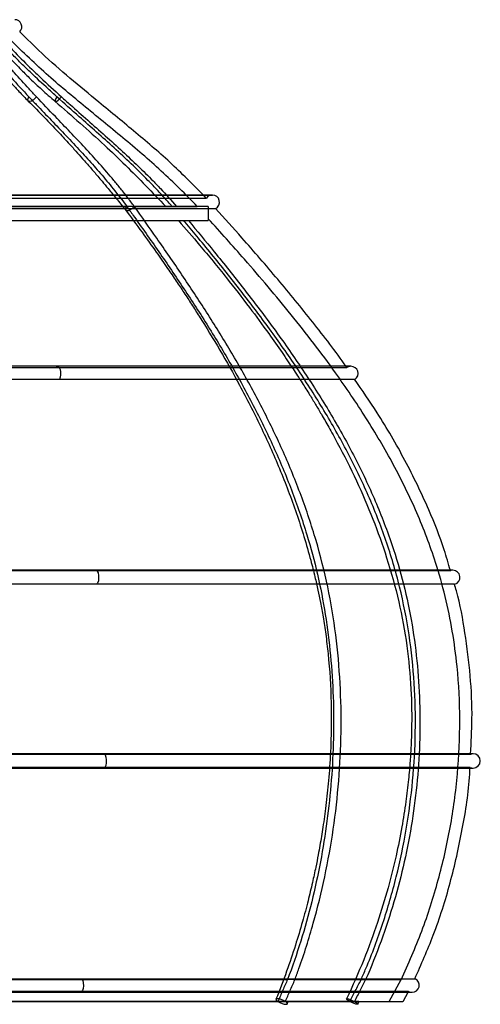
# Model space of a CAD drawing. Header units: millimetres. Extents: x 67 to 115, y 28 to 253.
# Tile 3 of 7: x 104 to 115, y 28 to 52. Entities that reach past the tile are written whole.
import ezdxf

# ---------------------------------------------------------------- set-up
doc = ezdxf.new("R2010")
doc.units = ezdxf.units.MM

msp = doc.modelspace()

# ---------------------------------------------------------------- linework, layer by layer
at = {"color": 7, "linetype": 'Continuous', "lineweight": 25}
for p, q in [((92.926, 47.868), (108.246, 47.868)), ((108.379, 47.942), (102.272, 47.942)), ((102.272, 47.863), (108.25, 47.863)), ((103.331, 47.942), (108.397, 47.942)), ((99.372, 47.665), (106.296, 47.665)), ((107.406, 47.665), (103.297, 47.665)), ((108.298, 47.664), (103.297, 47.664)), ((103.362, 47.612), (108.478, 47.612)), ((106.296, 47.665), (106.296, 47.665)), ((106.48, 47.665), (108.026, 47.665)), ((106.48, 47.665), (106.48, 47.665)), ((107.407, 47.664), (107.406, 47.665)), ((107.518, 47.665), (107.519, 47.664)), ((108.298, 47.664), (108.298, 47.314)), ((102.798, 47.314), (108.298, 47.314)), ((104.605, 43.742), (88.797, 43.742)), ((111.797, 43.742), (88.797, 43.742)), ((88.899, 43.71), (111.694, 43.71)), ((111.797, 43.742), (104.605, 43.742)), ((111.893, 43.423), (88.701, 43.423)), ((105.542, 38.742), (86.297, 38.742)), ((114.297, 38.742), (86.297, 38.742)), ((86.346, 38.735), (114.246, 38.735)), ((114.297, 38.742), (105.542, 38.742)), ((114.34, 38.398), (86.252, 38.398)), ((105.729, 34.242), (85.797, 34.242)), ((114.797, 34.242), (85.797, 34.242)), ((85.852, 34.234), (114.746, 34.234)), ((114.797, 34.242), (105.729, 34.242)), ((85.797, 33.892), (114.797, 33.892)), ((85.797, 33.892), (105.729, 33.892)), ((114.725, 33.908), (85.874, 33.908)), ((105.729, 33.892), (114.797, 33.892)), ((87.225, 28.725), (113.371, 28.725)), ((98.672, 28.704), (110.241, 28.704)), ((112.047, 28.704), (102.216, 28.704)), ((110.422, 28.704), (113.03, 28.704)), ((112.733, 28.167), (113.03, 28.704)), ((87.297, 28.392), (113.297, 28.392)), ((87.297, 28.392), (105.167, 28.392)), ((113.21, 28.414), (87.384, 28.414)), ((105.167, 28.392), (113.297, 28.392)), ((113.076, 28.167), (113.212, 28.414)), ((87.521, 28.167), (113.074, 28.167)), ((98.717, 28.167), (110.005, 28.167)), ((111.827, 28.167), (102.178, 28.167)), ((110.189, 28.167), (112.733, 28.167)), ((110.236, 28.11), (110.257, 28.166)), ((111.827, 28.167), (111.771, 28.167)), ((111.884, 28.167), (111.827, 28.167)), ((111.963, 28.102), (111.996, 28.172))]:
    msp.add_line(p, q, dxfattribs=at)
at = {"color": 7, "linetype": 'Continuous', "lineweight": 25, "flags": 128}
for points in [[(104.08, 50.351), (104.044, 50.306), (104.001, 50.268), (103.955, 50.243), (103.914, 50.234), (103.884, 50.243), (103.87, 50.268), (103.874, 50.306), (103.895, 50.351)], [(104.582, 50.35), (104.554, 50.306), (104.538, 50.268), (104.538, 50.243), (104.553, 50.234), (104.58, 50.243), (104.617, 50.268), (104.657, 50.306), (104.694, 50.35)], [(104.567, 43.71), (104.591, 43.737), (104.616, 43.739), (104.64, 43.715), (104.659, 43.667), (104.669, 43.605), (104.67, 43.536), (104.66, 43.473), (104.643, 43.423)], [(105.524, 38.735), (105.549, 38.741), (105.574, 38.72), (105.593, 38.675), (105.605, 38.614), (105.607, 38.545), (105.599, 38.48), (105.582, 38.428), (105.559, 38.398)], [(105.71, 34.234), (105.738, 34.24), (105.764, 34.215), (105.784, 34.162), (105.794, 34.093), (105.792, 34.018), (105.779, 33.953), (105.756, 33.908), (105.729, 33.892), (105.702, 33.908)], [(105.195, 28.725), (105.216, 28.683), (105.229, 28.623), (105.232, 28.554), (105.225, 28.487), (105.209, 28.433), (105.186, 28.399), (105.16, 28.393), (105.135, 28.414)], [(109.992, 28.235), (109.964, 28.23), (109.957, 28.215), (109.971, 28.193), (110.005, 28.167), (110.052, 28.141), (110.106, 28.118), (110.159, 28.103), (110.202, 28.098), (110.229, 28.103), (110.237, 28.118), (110.222, 28.141), (110.189, 28.167), (110.142, 28.193), (110.088, 28.215), (110.035, 28.23), (109.992, 28.235)], [(111.77, 28.167), (111.728, 28.193), (111.7, 28.215), (111.692, 28.23), (111.704, 28.235), (111.734, 28.23), (111.779, 28.215), (111.831, 28.193), (111.883, 28.167)], [(111.884, 28.167), (111.927, 28.141), (111.955, 28.118), (111.963, 28.103), (111.951, 28.098), (111.92, 28.103), (111.875, 28.118), (111.823, 28.141), (111.771, 28.167)]]:
    msp.add_lwpolyline(points, dxfattribs=at)
at = {"color": 7, "linetype": 'Continuous', "lineweight": 25}
for centre, start, end in [((103.547, 52.067), 314.2513, 90), ((108.397, 47.767), 90, 146.4723), ((108.397, 47.767), 297.774, 90), ((111.797, 43.567), 90, 125.3068), ((111.797, 43.567), 304.9138, 90), ((114.297, 38.567), 90, 106.0267), ((114.297, 38.567), 285.1969, 90), ((114.797, 34.067), 90, 106.9448), ((114.797, 34.067), 270, 90), ((114.797, 34.067), 245.4768, 270), ((113.297, 28.567), 270, 64.7557), ((113.297, 28.567), 241.0319, 270)]:
    msp.add_arc(centre, 0.175, start, end, dxfattribs=at)
for start_param, end_param in [(5.979079, 5.988084), (5.988084, 5.997089)]:
    msp.add_ellipse((95.719, 37.087), major_axis=(17.227, -8.534), ratio=0.150591, start_param=start_param, end_param=end_param, dxfattribs=at)
for points, knots in [([(102.413, 52.02), (102.493, 51.906), (102.638, 51.7), (102.843, 51.429), (103.01, 51.217), (103.132, 51.068), (103.22, 50.964), (103.287, 50.885), (103.371, 50.789), (103.493, 50.653), (103.667, 50.464), (103.804, 50.324), (103.881, 50.246)], [0, 0, 0, 0, 0.176523, 0.322182, 0.437205, 0.525134, 0.573571, 0.614095, 0.660855, 0.74051, 0.853677, 1, 1, 1, 1]), ([(102.815, 52.011), (102.899, 51.909), (103.05, 51.726), (103.259, 51.488), (103.424, 51.308), (103.57, 51.153), (103.732, 50.986), (103.946, 50.775), (104.22, 50.517), (104.428, 50.336), (104.541, 50.238)], [0, 0, 0, 0, 0.158398, 0.285712, 0.382131, 0.452631, 0.542955, 0.664356, 0.816852, 1, 1, 1, 1]), ([(108.247, 47.868), (107.972, 48.148), (107.421, 48.707), (106.523, 49.471), (105.677, 50.163), (104.901, 50.806), (104.245, 51.374), (103.85, 51.768), (103.672, 51.945)], [0, 0, 0, 0, 0.1921941, 0.3840864, 0.5760686, 0.7268767, 0.8776136, 1, 1, 1, 1]), ([(102.595, 51.859), (102.65, 51.787), (102.759, 51.644), (102.985, 51.365), (103.216, 51.094), (103.539, 50.732), (103.747, 50.509), (103.895, 50.351)], [0, 0, 0, 0, 0.134092, 0.268183, 0.53639, 0.670477, 1, 1, 1, 1]), ([(104.08, 50.351), (104.019, 50.415), (103.838, 50.608), (103.599, 50.869), (103.365, 51.136), (103.178, 51.356), (102.981, 51.595), (102.845, 51.771), (102.777, 51.859)], [0, 0, 0, 0, 0.134075, 0.402238, 0.536316, 0.670394, 0.835149, 1, 1, 1, 1]), ([(104.582, 50.35), (104.511, 50.414), (104.298, 50.607), (104.017, 50.869), (103.741, 51.136), (103.521, 51.355), (103.29, 51.595), (103.131, 51.771), (103.051, 51.859)], [0, 0, 0, 0, 0.134028, 0.402095, 0.536125, 0.670156, 0.83503, 1, 1, 1, 1]), ([(103.162, 51.859), (103.227, 51.787), (103.357, 51.644), (103.623, 51.365), (103.895, 51.094), (104.274, 50.732), (104.52, 50.509), (104.694, 50.35)], [0, 0, 0, 0, 0.134036, 0.26807, 0.536165, 0.670196, 1, 1, 1, 1]), ([(108.028, 47.663), (107.738, 47.957), (107.155, 48.546), (106.198, 49.35), (105.223, 50.147), (104.244, 50.961), (103.636, 51.558), (103.331, 51.859)], [0, 0, 0, 0, 0.19636, 0.394347, 0.594346, 0.796162, 1, 1, 1, 1]), ([(103.881, 50.246), (104.015, 50.111), (104.258, 49.866), (104.583, 49.525), (104.838, 49.249), (105.041, 49.026), (105.222, 48.822), (105.401, 48.618), (105.56, 48.434), (105.706, 48.262), (105.857, 48.081), (106.051, 47.846), (106.193, 47.668), (106.27, 47.572)], [0, 0, 0, 0, 0.16018, 0.292348, 0.396959, 0.475651, 0.545062, 0.625052, 0.702727, 0.747388, 0.812339, 0.898309, 1, 1, 1, 1]), ([(103.895, 50.351), (103.956, 50.287), (104.137, 50.095), (104.443, 49.778), (104.808, 49.398), (105.159, 49.024), (105.494, 48.655), (105.758, 48.35), (106.026, 48.021), (106.187, 47.813), (106.296, 47.665), (106.296, 47.665)], [0, 0, 0, 0, 0.073806, 0.221417, 0.369028, 0.516643, 0.650427, 0.784217, 0.851108, 0.999898, 1, 1, 1, 1]), ([(106.48, 47.665), (106.426, 47.738), (106.318, 47.883), (106.15, 48.095), (105.922, 48.372), (105.631, 48.708), (105.273, 49.1), (104.91, 49.484), (104.51, 49.899), (104.234, 50.187), (104.08, 50.351), (104.08, 50.351)], [0, 0, 0, 0, 0.073811, 0.147622, 0.221431, 0.369064, 0.516686, 0.664301, 0.811914, 0.999994, 1, 1, 1, 1]), ([(104.541, 50.238), (104.948, 49.884), (105.533, 49.375), (106.436, 48.515), (106.928, 48.003), (107.254, 47.664)], [0, 0, 0, 0, 0.432944, 0.623868, 1, 1, 1, 1]), ([(107.406, 47.665), (107.342, 47.738), (107.215, 47.883), (107.018, 48.095), (106.751, 48.372), (106.408, 48.708), (105.986, 49.1), (105.558, 49.484), (105.089, 49.898), (104.763, 50.187), (104.582, 50.35), (104.582, 50.35)], [0, 0, 0, 0, 0.073827, 0.147652, 0.221477, 0.36914, 0.516793, 0.664439, 0.812082, 0.999993, 1, 1, 1, 1]), ([(104.694, 50.35), (104.766, 50.286), (104.979, 50.094), (105.338, 49.778), (105.768, 49.397), (106.181, 49.024), (106.574, 48.656), (106.883, 48.35), (107.2, 48.022), (107.39, 47.813), (107.518, 47.665), (107.518, 47.665)], [0, 0, 0, 0, 0.073822, 0.221466, 0.36911, 0.516757, 0.650267, 0.783784, 0.850538, 0.999916, 1, 1, 1, 1]), ([(106.257, 47.589), (106.396, 47.403), (106.653, 47.057), (107, 46.573), (107.279, 46.172), (107.505, 45.841), (107.7, 45.549), (107.887, 45.263), (108.186, 44.796), (108.586, 44.141), (109.092, 43.245), (109.585, 42.281), (110.055, 41.234), (110.473, 40.138), (110.748, 39.244), (110.908, 38.608), (110.986, 38.264), (111.054, 37.935), (111.118, 37.577), (111.183, 37.157), (111.267, 36.457), (111.327, 35.487), (111.312, 34.447), (111.254, 33.606), (111.189, 32.996), (111.116, 32.466), (111.05, 32.065), (110.99, 31.74), (110.93, 31.437), (110.849, 31.061), (110.741, 30.614), (110.604, 30.1), (110.43, 29.522), (110.217, 28.886), (110.047, 28.451), (109.958, 28.223)], [0, 0, 0, 0, 0.035714, 0.066157, 0.09103, 0.11017, 0.127132, 0.144385, 0.16192, 0.210832, 0.259747, 0.315307, 0.370855, 0.4274, 0.484692, 0.504286, 0.520279, 0.53456, 0.551531, 0.57138, 0.594069, 0.650013, 0.706598, 0.738587, 0.767347, 0.792294, 0.813401, 0.824314, 0.838802, 0.856888, 0.878553, 0.903767, 0.932475, 0.964594, 1, 1, 1, 1]), ([(106.296, 47.665), (106.295, 47.664), (106.288, 47.655), (106.274, 47.635), (106.262, 47.606), (106.263, 47.58), (106.277, 47.563), (106.3, 47.559), (106.328, 47.562), (106.361, 47.573), (106.404, 47.596), (106.445, 47.626), (106.469, 47.651), (106.48, 47.664), (106.48, 47.665)], [0, 0, 0, 0, 0.008846, 0.078507, 0.185973, 0.293414, 0.400848, 0.508282, 0.561422, 0.668872, 0.776335, 0.883804, 0.991273, 1, 1, 1, 1]), ([(106.296, 47.665), (106.348, 47.591), (106.612, 47.222), (106.979, 46.702), (107.393, 46.101), (107.698, 45.646), (108.1, 45.032), (108.49, 44.408), (108.865, 43.769), (109.229, 43.119), (109.576, 42.453), (109.979, 41.597), (110.35, 40.717), (110.711, 39.673), (110.985, 38.65), (111.179, 37.659), (111.306, 36.652), (111.372, 35.637), (111.377, 34.618), (111.325, 33.6), (111.218, 32.589), (111.057, 31.591), (110.842, 30.608), (110.574, 29.642), (110.358, 29.014), (110.241, 28.704), (110.241, 28.704)], [0, 0, 0, 0, 0.014165, 0.070865, 0.099215, 0.127565, 0.155915, 0.212622, 0.240973, 0.269324, 0.326043, 0.354395, 0.411128, 0.467874, 0.516294, 0.564708, 0.61296, 0.661208, 0.709453, 0.757814, 0.806176, 0.854416, 0.902656, 0.951208, 0.999994, 1, 1, 1, 1]), ([(110.422, 28.704), (110.455, 28.794), (110.622, 29.246), (110.885, 30.08), (111.167, 31.224), (111.376, 32.392), (111.511, 33.578), (111.569, 34.774), (111.545, 35.972), (111.439, 37.163), (111.243, 38.337), (110.954, 39.479), (110.584, 40.581), (110.148, 41.643), (109.739, 42.495), (109.303, 43.324), (108.934, 43.971), (108.55, 44.602), (108.256, 45.07), (107.856, 45.685), (107.447, 46.29), (106.954, 46.999), (106.665, 47.406), (106.48, 47.665), (106.48, 47.665)], [0, 0, 0, 0, 0.014176, 0.070927, 0.127674, 0.184421, 0.241169, 0.297919, 0.354673, 0.411434, 0.468202, 0.524974, 0.581729, 0.63847, 0.6952, 0.723553, 0.78027, 0.808622, 0.836974, 0.865326, 0.922031, 0.950382, 0.999989, 1, 1, 1, 1]), ([(111.691, 43.716), (111.687, 43.722), (111.428, 44.106), (110.862, 44.826), (110.01, 45.877), (109.208, 46.8), (108.693, 47.372), (108.476, 47.613)], [0, 0, 0, 0, 0.0045341, 0.2743403, 0.5428451, 0.8080864, 1, 1, 1, 1]), ([(113.027, 28.696), (113.204, 29.093), (113.56, 29.89), (113.957, 31.145), (114.252, 32.434), (114.43, 33.746), (114.489, 35.067), (114.43, 36.238), (114.295, 37.249), (114.12, 38.101), (113.844, 39.077), (113.429, 40.163), (112.85, 41.345), (112.175, 42.488), (111.341, 43.717), (110.343, 45.013), (109.288, 46.26), (108.595, 47.031), (108.298, 47.36)], [0, 0, 0, 0, 0.062955, 0.126519, 0.190435, 0.254448, 0.318333, 0.381919, 0.424103, 0.466108, 0.507982, 0.570952, 0.634455, 0.698584, 0.763226, 0.849712, 0.935642, 1, 1, 1, 1]), ([(107.568, 47.314), (107.74, 47.115), (108.139, 46.656), (108.72, 45.946), (109.285, 45.221), (109.738, 44.607), (110.092, 44.104), (110.364, 43.701), (110.589, 43.356), (110.772, 43.065), (110.929, 42.808), (111.086, 42.544), (111.265, 42.231), (111.561, 41.694), (111.936, 40.948), (112.342, 40.008), (112.696, 39.019), (112.983, 37.982), (113.183, 36.904), (113.281, 35.85), (113.294, 35.033), (113.275, 34.445), (113.25, 34.04), (113.21, 33.581), (113.145, 33.041), (113.046, 32.416), (112.903, 31.709), (112.706, 30.925), (112.445, 30.073), (112.113, 29.16), (111.836, 28.549), (111.692, 28.231)], [0, 0, 0, 0, 0.038559, 0.08918, 0.13406, 0.172791, 0.200392, 0.223614, 0.243465, 0.260078, 0.27345, 0.287098, 0.304481, 0.325578, 0.375598, 0.424653, 0.472533, 0.525682, 0.577724, 0.62814, 0.675446, 0.693479, 0.711473, 0.732966, 0.758687, 0.788641, 0.822816, 0.861168, 0.903605, 0.949965, 1, 1, 1, 1]), ([(112.047, 28.704), (112.087, 28.794), (112.284, 29.246), (112.594, 30.08), (112.924, 31.224), (113.169, 32.392), (113.326, 33.578), (113.393, 34.774), (113.366, 35.972), (113.24, 37.163), (113.01, 38.337), (112.671, 39.479), (112.236, 40.581), (111.722, 41.643), (111.24, 42.495), (110.727, 43.324), (110.294, 43.971), (109.844, 44.602), (109.498, 45.07), (109.028, 45.685), (108.546, 46.29), (108.071, 46.868), (107.83, 47.159), (107.711, 47.301), (107.7, 47.314)], [0, 0, 0, 0, 0.014501, 0.072554, 0.130603, 0.188652, 0.246701, 0.304754, 0.36281, 0.420873, 0.478943, 0.537017, 0.595075, 0.653118, 0.711149, 0.740152, 0.798171, 0.827173, 0.856175, 0.885177, 0.943184, 0.972186, 0.997558, 1, 1, 1, 1]), ([(107.811, 47.314), (108.022, 47.06), (108.357, 46.658), (108.807, 46.101), (109.166, 45.646), (109.639, 45.032), (110.098, 44.408), (110.541, 43.769), (110.97, 43.119), (111.378, 42.453), (111.852, 41.597), (112.287, 40.717), (112.711, 39.673), (113.035, 38.65), (113.264, 37.659), (113.414, 36.652), (113.491, 35.637), (113.497, 34.618), (113.436, 33.6), (113.308, 32.589), (113.117, 31.591), (112.863, 30.608), (112.547, 29.642), (112.294, 29.014), (112.157, 28.704), (112.157, 28.704)], [0, 0, 0, 0, 0.049582, 0.078581, 0.10758, 0.13658, 0.194586, 0.223586, 0.252587, 0.310604, 0.339607, 0.397639, 0.455685, 0.505213, 0.554737, 0.604094, 0.653448, 0.702798, 0.752266, 0.801737, 0.851082, 0.900427, 0.950091, 0.999994, 1, 1, 1, 1]), ([(114.237, 38.734), (114.189, 38.904), (114.046, 39.411), (113.681, 40.318), (113.136, 41.445), (112.517, 42.511), (112.073, 43.155), (111.886, 43.427)], [0, 0, 0, 0, 0.100427, 0.299735, 0.555096, 0.812141, 1, 1, 1, 1]), ([(114.732, 34.235), (114.748, 34.521), (114.786, 35.161), (114.736, 36.154), (114.606, 37.203), (114.471, 37.953), (114.353, 38.343), (114.337, 38.397)], [0, 0, 0, 0, 0.2048336, 0.4574236, 0.7090823, 0.9597961, 1, 1, 1, 1]), ([(113.363, 28.721), (113.521, 29.077), (113.861, 29.843), (114.251, 31.075), (114.543, 32.395), (114.696, 33.345), (114.716, 33.852), (114.718, 33.907)], [0, 0, 0, 0, 0.216425, 0.466287, 0.717489, 0.969137, 1, 1, 1, 1]), ([(110.241, 28.704), (110.203, 28.617), (110.123, 28.438), (110.045, 28.259), (110.005, 28.167)], [0, 0, 0, 0, 0.4865696, 1, 1, 1, 1]), ([(110.189, 28.167), (110.227, 28.254), (110.306, 28.433), (110.382, 28.612), (110.422, 28.704)], [0, 0, 0, 0, 0.486561, 1, 1, 1, 1]), ([(111.77, 28.167), (111.815, 28.254), (111.907, 28.433), (112, 28.612), (112.047, 28.704)], [0, 0, 0, 0, 0.486891, 1, 1, 1, 1]), ([(112.157, 28.704), (112.113, 28.617), (112.022, 28.438), (111.93, 28.259), (111.883, 28.167)], [0, 0, 0, 0, 0.486899, 1, 1, 1, 1]), ([(110.189, 28.167), (110.205, 28.167), (110.235, 28.167), (110.258, 28.167), (110.26, 28.167), (110.242, 28.167), (110.21, 28.167), (110.169, 28.167), (110.121, 28.167), (110.069, 28.167), (110.03, 28.167), (110.009, 28.167), (110.005, 28.167)], [0, 0, 0, 0, 0.124575, 0.249794, 0.366273, 0.469162, 0.562264, 0.652761, 0.747186, 0.850339, 0.964684, 1, 1, 1, 1]), ([(111.771, 28.167), (111.791, 28.167), (111.831, 28.167), (111.894, 28.167), (111.945, 28.167), (111.979, 28.167), (111.994, 28.167), (111.993, 28.167), (111.978, 28.167), (111.946, 28.167), (111.912, 28.167), (111.889, 28.167), (111.884, 28.167)], [0, 0, 0, 0, 0.124841, 0.249955, 0.366336, 0.469139, 0.562163, 0.652584, 0.746929, 0.849996, 0.964244, 1, 1, 1, 1])]:
    msp.add_open_spline(points, degree=3, knots=knots, dxfattribs=at)

doc.saveas('drawing.dxf')
